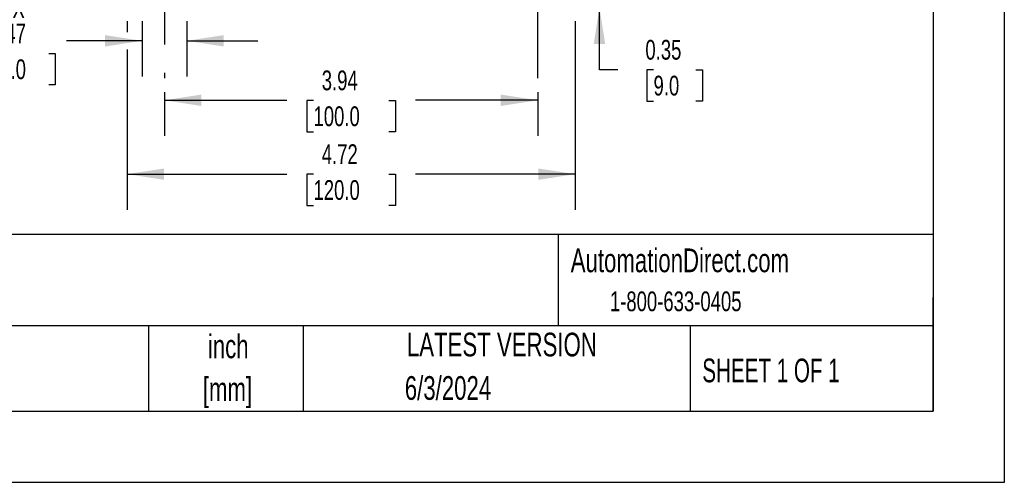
# Model space of a CAD drawing. Header units: inches. Extents: x 0 to 33, y 0 to 25.5.
# Tile 9 of 20: x 22.6 to 33, y 0 to 4.9. Entities that reach past the tile are written whole.
import ezdxf

# ---------------------------------------------------------------- set-up
doc = ezdxf.new("R2010")
doc.units = ezdxf.units.IN
doc.header["$LTSCALE"] = 3
doc.header["$MEASUREMENT"] = 0
doc.linetypes.add('CENTERX2', pattern=[0.8, 0.5, -0.1, 0.1, -0.1])
doc.layers.add('CENTER', color=40, linetype='CENTERX2')
doc.layers.add('DIMENSIONS', color=140, linetype='Continuous', lineweight=25)
doc.layers.add('TEXT', color=140, linetype='Continuous', lineweight=25)
doc.styles.add('SLDTEXTSTYLE0', font='TXT', dxfattribs={"width": 0.7})
doc.styles.add('SLDTEXTSTYLE1', font='TXT', dxfattribs={"width": 0.65})
doc.dimstyles.new('SLDDIMSTYLE0', dxfattribs={"dimtxt": 0.208333, "dimasz": 0.39, "dimexe": 0, "dimexo": 0.0625, "dimgap": 0.052083, "dimtad": 0, "dimtih": 1, "dimtoh": 1, "dimrnd": 1e-09, "dimdsep": 46, "dimtxsty": 'SLDTEXTSTYLE0', "dimsah": 1, "dimcen": 0.09, "dimadec": 0, "dimazin": 2, "dimtfac": 1, "dimtmove": 0, "dimatfit": 0, "dimfxl": 0, "dimfrac": 2, "dimtolj": 1, "dimtzin": 12, "dimarcsym": 0})
doc.dimstyles.new('SLDDIMSTYLE2', dxfattribs={"dimtxt": 0.208333, "dimasz": 0.39, "dimexe": 0, "dimexo": 0.0625, "dimgap": 0.052083, "dimtad": 0, "dimtih": 1, "dimtoh": 1, "dimrnd": 1e-09, "dimzin": 12, "dimdsep": 46, "dimtxsty": 'SLDTEXTSTYLE0', "dimsah": 1, "dimcen": 0.09, "dimadec": 0, "dimazin": 3, "dimtfac": 1, "dimtofl": 0, "dimtmove": 0, "dimatfit": 3, "dimfxl": 0, "dimfrac": 2, "dimtolj": 1, "dimtzin": 12, "dimarcsym": 0})

# ---------------------------------------------------------------- blocks, each defined once
blk = doc.blocks.new('SW_NOTE_0_2')
at = {"layer": 'TEXT', "color": 0, "linetype": 'CENTERX2', "lineweight": 18, "char_height": 0.25, "attachment_point": 2, "style": 'SLDTEXTSTYLE0'}
for s, insert in [('inch', (0.375, 0.322)), ('[mm]', (0.367, -0.129))]:
    blk.add_mtext(s, dxfattribs=dict(at, insert=insert))
blk = doc.blocks.new('SW_NOTE_0_3')
at = {"layer": 'TEXT', "color": 0, "linetype": 'CENTERX2', "lineweight": 18, "char_height": 0.25, "attachment_point": 1, "style": 'SLDTEXTSTYLE0'}
for s, insert in [('UNLESS OTHERWISE', (0, 0.322)), ('SPECIFIED UNITS ARE:', (0, -0.129))]:
    blk.add_mtext(s, dxfattribs=dict(at, insert=insert))
blk = doc.blocks.new('_D_13')
at = {"layer": 'DIMENSIONS'}
for p, q in [((23.909, 4.863), (23.909, 4.281)), ((24.381, 4.863), (24.381, 4.281)), ((23.909, 4.656), (23.112, 4.656)), ((24.381, 4.656), (25.131, 4.656)), ((22.306, 4.523), (22.236, 4.523)), ((22.236, 4.523), (22.236, 4.191)), ((22.925, 4.523), (22.995, 4.523)), ((22.995, 4.523), (22.995, 4.191)), ((22.236, 4.191), (22.306, 4.191)), ((22.995, 4.191), (22.925, 4.191))]:
    blk.add_line(p, q, dxfattribs=at)
for points in [[(23.909, 4.656), (23.519, 4.716), (23.519, 4.596)], [(24.381, 4.656), (24.771, 4.596), (24.771, 4.716)]]:
    blk.add_solid(points, dxfattribs=at)
at = {"layer": 'DIMENSIONS', "char_height": 0.2083, "attachment_point": 1, "style": 'SLDTEXTSTYLE0'}
for s, insert in [('2X', (22.435, 5.104)), ('0.47', (22.306, 4.838)), ('12.0', (22.306, 4.46))]:
    blk.add_mtext(s, dxfattribs=dict(at, insert=insert))
blk = doc.blocks.new('_D_20')
at = {"layer": 'DIMENSIONS'}
for p, q in [((28.732, 5.367), (28.732, 6.117)), ((28.626, 5.367), (29.107, 5.367)), ((28.626, 5.013), (29.107, 5.013)), ((28.732, 4.351), (28.732, 5.013)), ((28.927, 4.351), (28.732, 4.351)), ((29.302, 4.351), (29.232, 4.351)), ((29.232, 4.351), (29.232, 4.019)), ((29.748, 4.351), (29.818, 4.351)), ((29.818, 4.351), (29.818, 4.019)), ((29.232, 4.019), (29.302, 4.019)), ((29.818, 4.019), (29.748, 4.019))]:
    blk.add_line(p, q, dxfattribs=at)
for points in [[(28.732, 5.367), (28.792, 5.757), (28.672, 5.757)], [(28.732, 5.013), (28.672, 4.623), (28.792, 4.623)]]:
    blk.add_solid(points, dxfattribs=at)
at = {"layer": 'DIMENSIONS', "char_height": 0.2083, "attachment_point": 1, "style": 'SLDTEXTSTYLE0'}
for s, insert in [('0.35', (29.216, 4.666)), ('9.0', (29.302, 4.288))]:
    blk.add_mtext(s, dxfattribs=dict(at, insert=insert))
blk = doc.blocks.new('_D_21')
at = {"layer": 'DIMENSIONS'}
for p, q in [((24.145, 4.113), (24.145, 3.654)), ((28.082, 4.113), (28.082, 3.654)), ((24.145, 4.029), (25.435, 4.029)), ((25.717, 4.028), (25.648, 4.028)), ((25.648, 4.028), (25.648, 3.697)), ((26.51, 4.028), (26.58, 4.028)), ((26.58, 4.028), (26.58, 3.697)), ((28.082, 4.029), (26.792, 4.029)), ((25.648, 3.697), (25.717, 3.697)), ((26.58, 3.697), (26.51, 3.697))]:
    blk.add_line(p, q, dxfattribs=at)
for points in [[(24.145, 4.029), (24.535, 3.969), (24.535, 4.089)], [(28.082, 4.029), (27.692, 4.089), (27.692, 3.969)]]:
    blk.add_solid(points, dxfattribs=at)
at = {"layer": 'DIMENSIONS', "char_height": 0.2083, "attachment_point": 1, "style": 'SLDTEXTSTYLE0'}
for s, insert in [('3.94', (25.804, 4.343)), ('100.0', (25.717, 3.965))]:
    blk.add_mtext(s, dxfattribs=dict(at, insert=insert))
blk = doc.blocks.new('_D_22')
at = {"layer": 'DIMENSIONS'}
for p, q in [((23.752, 4.863), (23.752, 4.746)), ((28.476, 4.863), (28.476, 2.875)), ((23.752, 4.566), (23.752, 2.875)), ((23.752, 3.25), (25.435, 3.25)), ((25.717, 3.25), (25.648, 3.25)), ((25.648, 3.25), (25.648, 2.919)), ((26.51, 3.25), (26.58, 3.25)), ((26.58, 3.25), (26.58, 2.919)), ((28.476, 3.25), (26.792, 3.25)), ((25.648, 2.919), (25.717, 2.919)), ((26.58, 2.919), (26.51, 2.919))]:
    blk.add_line(p, q, dxfattribs=at)
for points in [[(23.752, 3.25), (24.142, 3.19), (24.142, 3.31)], [(28.476, 3.25), (28.086, 3.31), (28.086, 3.19)]]:
    blk.add_solid(points, dxfattribs=at)
at = {"layer": 'DIMENSIONS', "char_height": 0.2083, "attachment_point": 1, "style": 'SLDTEXTSTYLE0'}
for s, insert in [('4.72', (25.804, 3.565)), ('120.0', (25.717, 3.187))]:
    blk.add_mtext(s, dxfattribs=dict(at, insert=insert))

msp = doc.modelspace()

# ---------------------------------------------------------------- linework, layer by layer
at = {"color": 7, "linetype": 'Continuous'}
for p, q in [((33, 25.5), (33, 0)), ((33, 0), (0, 0))]:
    msp.add_line(p, q, dxfattribs=at)
at = {"layer": 'CENTER'}
for p, q in [((24.145, 6.117), (24.145, 4.263)), ((28.082, 4.263), (28.082, 6.117))]:
    msp.add_line(p, q, dxfattribs=at)
at = {"layer": 'TEXT'}
for p, q in [((32.25, 24.75), (32.25, 0.75)), ((32.25, 2.613), (0.75, 2.613)), ((28.296, 2.613), (28.296, 1.65)), ((32.25, 0.75), (32.25, 1.95)), ((32.25, 1.65), (0.75, 1.65)), ((23.979, 1.65), (23.979, 0.75)), ((25.608, 1.65), (25.608, 0.75)), ((29.687, 1.65), (29.687, 0.75)), ((0.75, 0.75), (32.25, 0.75))]:
    msp.add_line(p, q, dxfattribs=at)

# ---------------------------------------------------------------- block references
at = {"layer": 'TEXT', "linetype": 'CENTERX2', "lineweight": 18}
for name, p in [('SW_NOTE_0_3', (19.796, 1.256)), ('SW_NOTE_0_2', (24.443, 1.237))]:
    msp.add_blockref(name, p, dxfattribs=at)

# ---------------------------------------------------------------- texts
for s, insert, char_height, attachment_point, style in [('AutomationDirect.com', (28.429, 2.466), 0.25, 1, 'SLDTEXTSTYLE0'), ('1-800-633-0405', (28.842, 2.013), 0.20833, 1, 'SLDTEXTSTYLE0'), ('LATEST VERSION', (27.703, 1.578), 0.25, 2, 'SLDTEXTSTYLE0'), ('SHEET 1 OF 1', (29.816, 1.305), 0.25, 1, 'SLDTEXTSTYLE1'), ('6/3/2024', (27.135, 1.12), 0.25, 2, 'SLDTEXTSTYLE0')]:
    msp.add_mtext(s, dxfattribs=dict(at, insert=insert, char_height=char_height, attachment_point=attachment_point, style=style))

# ---------------------------------------------------------------- dimensions: what is measured, and where the dimension line sits
at = {"layer": 'DIMENSIONS'}
for base, p1, p2, angle, dimstyle, picture, middle in [((28.732, 5.367), (28.476, 5.013), (28.476, 5.367), 90, 'SLDDIMSTYLE0', '_D_20', (28.732, 4.351)), ((28.476, 3.25), (23.752, 5.013), (28.476, 5.013), 0, 'SLDDIMSTYLE2', '_D_22', (26.114, 3.25))]:
    dim = msp.add_linear_dim(base=base, p1=p1, p2=p2, angle=angle, dimstyle=dimstyle, dxfattribs=at)
    dim.commit()
    dim.dimension.update_dxf_attribs({"geometry": picture, "text_midpoint": middle, "dimtype": 160})
dim = msp.add_linear_dim(base=(23.909, 4.656), p1=(24.381, 5.013), p2=(23.909, 5.013), text='2X\\P<>', dimstyle='SLDDIMSTYLE0', dxfattribs=at)
dim.commit()
dim.dimension.update_dxf_attribs({"geometry": '_D_13', "text_midpoint": (22.615, 4.656), "dimtype": 160})
dim = msp.add_linear_dim(base=(28.082, 4.029), p1=(24.145, 4.263), p2=(28.082, 4.263), dimstyle='SLDDIMSTYLE2', dxfattribs=at)
dim.commit()
dim.dimension.update_dxf_attribs({"geometry": '_D_21', "text_midpoint": (26.114, 4.029), "dimtype": 160})

doc.saveas('drawing.dxf')
